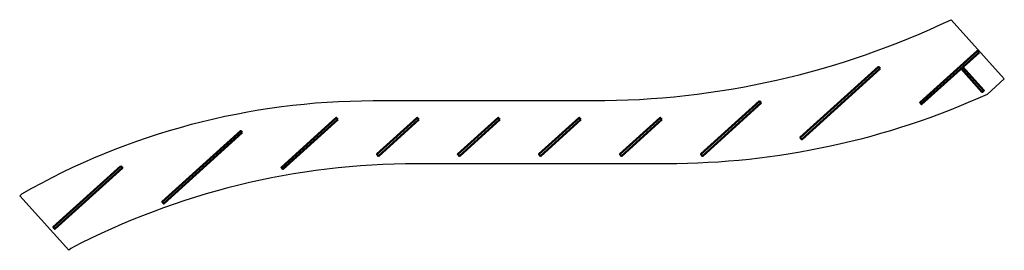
# Model space of a CAD drawing. Header units: millimetres. Extents: x 0 to 3437, y 0 to 803.
import ezdxf

# ---------------------------------------------------------------- set-up
doc = ezdxf.new("R2010")
doc.units = ezdxf.units.MM
doc.layers.get('0').update_dxf_attribs({"linetype": 'CONTINUOUS'})
doc.layers.add('LE_ALL', color=7, linetype='CONTINUOUS', lineweight=50)

msp = doc.modelspace()

# ---------------------------------------------------------------- linework, layer by layer
msp.add_lwpolyline([(171.4, 0), (0, 190), (7.4, 196.7, -0.130066), (1233.9, 521.3), (2002, 521.3, 0.111413), (3251.1, 803.1), (3437.2, 596.8), (3377.8, 543.2, -0.106563), (2258.4, 301.3), (1386, 301.3, 0.120258), (178.8, 6.7)], format="xyb", close=True)
at = {"layer": 'LE_ALL', "color": 4}
for points in [[(3349, 689.3), (3343.7, 695.2), (3143.4, 514.6), (3148.7, 508.6)], [(3003.8, 633), (2998.5, 638.9), (2725, 392.3), (2730.4, 386.4)], [(2588.2, 513.2), (2582.9, 519.1), (2377.9, 334.3), (2383.2, 328.3)], [(1110.4, 455.6), (1105.1, 461.5), (913.6, 288.9), (919, 282.9)], [(1393.2, 455.6), (1387.9, 461.5), (1246.8, 334.3), (1252.1, 328.3)], [(1676, 455.6), (1670.6, 461.5), (1529.5, 334.3), (1534.9, 328.3)], [(1958.8, 455.6), (1953.4, 461.5), (1812.3, 334.3), (1817.7, 328.3)], [(2241.6, 455.6), (2236.2, 461.5), (2095.1, 334.3), (2100.5, 328.3)], [(777, 409.9), (771.6, 415.8), (497.8, 168.8), (503.1, 162.9)], [(353.1, 293.4), (117, 80.5), (122.4, 74.5), (358.5, 287.5)]]:
    msp.add_lwpolyline(points, close=True, dxfattribs=at)
msp.add_lwpolyline([(3286.3, 632.7), (3360, 551), (3365.9, 556.4), (3292.3, 638.1)], dxfattribs=at)

doc.saveas('drawing.dxf')
